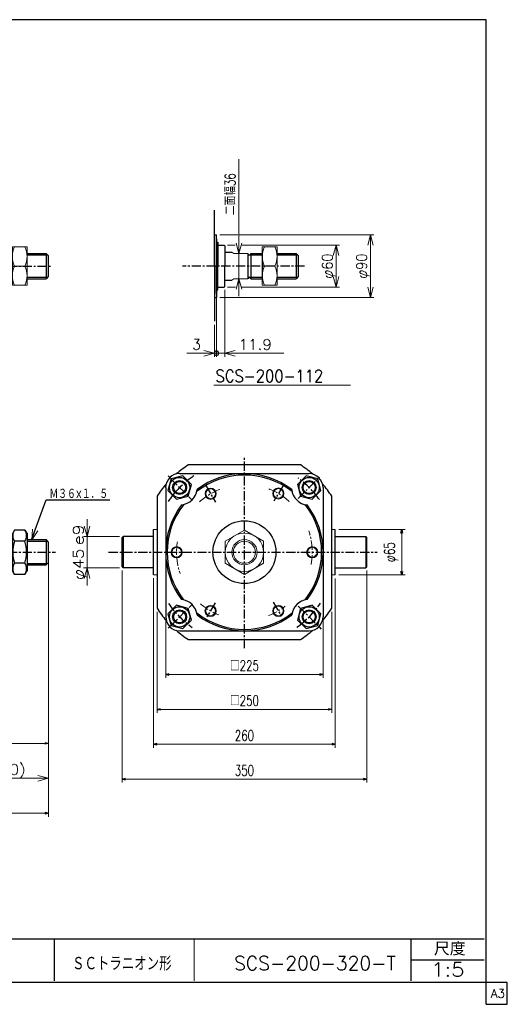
# Model space of a CAD drawing. Header units: millimetres. Extents: x -985 to 985, y -705 to 705.
# Tile 2 of 2: x 288 to 985, y -705 to 705. Entities that reach past the tile are written whole.
import ezdxf
from ezdxf.enums import TextEntityAlignment as Align

# ---------------------------------------------------------------- set-up
doc = ezdxf.new("R2010")
doc.units = ezdxf.units.MM
doc.header["$LTSCALE"] = 0.416667
doc.linetypes.add('CENTER', pattern=[50.8, 31.75, -6.35, 6.35, -6.35])
doc.layers.add('ZUWAKU', color=7, linetype='Continuous')
doc.styles.add('dcStyle0', font='txt.shx', dxfattribs={"width": 0.714286, "bigfont": 'bigfont'})
doc.dimstyles.new('DaDimRotatedStyle', dxfattribs={"dimtxt": 15, "dimasz": 5.000003, "dimexe": 5, "dimexo": 1.666667, "dimgap": 5, "dimtad": 3, "dimdsep": 46, "dimtxsty": 'dcStyle0', "dimblk1": 'OPEN30', "dimblk2": 'OPEN30', "dimsah": 1, "dimcen": 0.09, "dimclrd": 4, "dimclre": 4, "dimclrt": 4, "dimadec": 0, "dimazin": 2, "dimtfac": 1, "dimtdec": 4, "dimtmove": 0, "dimatfit": 0, "dimfxl": 1, "dimarcsym": 0})

# ---------------------------------------------------------------- blocks, each defined once
blk = doc.blocks.new('DC_GROUP_Φ200_3')
at = {"color": 4, "linetype": 'Continuous', "lineweight": 18}
for p, q in [((304.7, -39.9), (305.9, -24.5)), ((304.7, -39.9), (309.7, -25.8)), ((313.5, -27.2), (304.7, -39.9))]:
    blk.add_line(p, q, dxfattribs=at)
blk = doc.blocks.new('DC_GROUP_Φ200_11')
at = {"color": 4, "linetype": 'Continuous', "lineweight": 25}
for p, q in [((280.1, -25.8), (277.1, -31.1)), ((295, -25.8), (280.1, -25.8)), ((295, -25.8), (298.1, -31.1)), ((277.1, -31.1), (277.1, -84.1)), ((295, -41.7), (280.1, -41.7)), ((298.1, -31.1), (298.1, -84.1)), ((280.1, -89.3), (277.1, -84.1)), ((295, -73.5), (280.1, -73.5)), ((295, -89.3), (298.1, -84.1)), ((295, -89.3), (280.1, -89.3))]:
    blk.add_line(p, q, dxfattribs=at)
for centre, radius, start, end in [((291.7, -33.8), 14.1, 145.6111, 214.3889), ((283.4, -33.8), 14.1, 325.6111, 34.3889), ((330.2, -57.6), 52.5, 162.4111, 197.5889), ((244.9, -57.6), 52.5, 342.4111, 17.5889), ((291.7, -81.4), 14.1, 145.6111, 214.3889), ((283.4, -81.4), 14.1, 325.6111, 34.3889)]:
    blk.add_arc(centre, radius, start, end, dxfattribs=at)
blk = doc.blocks.new('DC_GROUP_Φ200_22')
at = {"color": 4, "linetype": 'Continuous', "lineweight": 25}
for p, q in [((504.1, 47.3), (499.6, 30.6)), ((520.8, 51.8), (504.1, 47.3)), ((533.1, 39.5), (520.8, 51.8)), ((499.6, 30.6), (511.8, 18.3)), ((528.6, 22.8), (533.1, 39.5)), ((511.8, 18.3), (528.6, 22.8))]:
    blk.add_line(p, q, dxfattribs=at)
for radius in [14.5, 10, 8.65]:
    blk.add_circle((516.3, 35), radius, dxfattribs=at)
blk = doc.blocks.new('DC_GROUP_Φ200_23')
at = {"color": 4, "linetype": 'Continuous', "lineweight": 25}
for p, q in [((697.1, 51.8), (684.9, 39.5)), ((713.8, 47.3), (697.1, 51.8)), ((718.3, 30.6), (713.8, 47.3)), ((684.9, 39.5), (689.3, 22.8)), ((706.1, 18.3), (718.3, 30.6)), ((689.3, 22.8), (706.1, 18.3))]:
    blk.add_line(p, q, dxfattribs=at)
for radius in [14.5, 10, 8.65]:
    blk.add_circle((701.6, 35), radius, dxfattribs=at)
blk = doc.blocks.new('DC_GROUP_Φ200_24')
at = {"color": 4, "linetype": 'Continuous', "lineweight": 25}
for p, q in [((689.3, -138), (684.9, -154.7)), ((706.1, -133.5), (689.3, -138)), ((718.3, -145.7), (706.1, -133.5)), ((684.9, -154.7), (697.1, -166.9)), ((713.8, -162.5), (718.3, -145.7)), ((697.1, -166.9), (713.8, -162.5))]:
    blk.add_line(p, q, dxfattribs=at)
for radius in [14.5, 10, 8.65]:
    blk.add_circle((701.6, -150.2), radius, dxfattribs=at)
blk = doc.blocks.new('DC_GROUP_Φ200_25')
at = {"color": 4, "linetype": 'Continuous', "lineweight": 25}
for p, q in [((511.8, -133.5), (499.6, -145.7)), ((528.6, -138), (511.8, -133.5)), ((533.1, -154.7), (528.6, -138)), ((499.6, -145.7), (504.1, -162.5)), ((520.8, -166.9), (533.1, -154.7)), ((504.1, -162.5), (520.8, -166.9))]:
    blk.add_line(p, q, dxfattribs=at)
for radius in [14.5, 10, 8.65]:
    blk.add_circle((516.3, -150.2), radius, dxfattribs=at)
blk = doc.blocks.new('DC_GROUP_Φ200_26')
at = {"color": 4, "linetype": 'Continuous', "lineweight": 13}
for p, q in [((609, -25.8), (581.5, -41.7)), ((636.5, -41.7), (609, -25.8)), ((581.5, -41.7), (581.5, -73.5)), ((636.5, -73.5), (636.5, -41.7)), ((581.5, -73.5), (609, -89.3)), ((609, -89.3), (636.5, -73.5))]:
    blk.add_line(p, q, dxfattribs=at)
for radius in [27.5, 18, 15.8]:
    blk.add_circle((609, -57.6), radius, dxfattribs=at)
blk = doc.blocks.new('DC_GROUP_Φ200_30')
at = {"color": 4, "linetype": 'Continuous', "lineweight": 13}
for p, q in [((655.6, 379.6), (634.6, 379.6)), ((634.6, 379.6), (634.6, 324.6)), ((655.6, 324.6), (655.6, 379.6)), ((637.6, 352.1), (652.6, 352.1)), ((634.6, 324.6), (655.6, 324.6))]:
    blk.add_line(p, q, dxfattribs=at)
for centre, start, end in [((667.2, 365.9), 155.068, 204.932), ((623, 365.9), 335.068, 24.932), ((667.2, 338.4), 155.068, 204.932), ((623, 338.4), 335.068, 24.932)]:
    blk.add_arc(centre, 32.6, start, end, dxfattribs=at)
blk = doc.blocks.new('DC_GROUP_Φ200_37')
at = {"color": 4, "linetype": 'Continuous', "lineweight": 13}
for radius in [8, 6.92]:
    blk.add_circle((560.7, 26.1), radius, dxfattribs=at)
blk = doc.blocks.new('DC_GROUP_Φ200_38')
at = {"color": 4, "linetype": 'Continuous', "lineweight": 13}
for radius in [8, 6.92]:
    blk.add_circle((512, -57.6), radius, dxfattribs=at)
blk = doc.blocks.new('DC_GROUP_Φ200_39')
at = {"color": 4, "linetype": 'Continuous', "lineweight": 13}
for radius in [8, 6.92]:
    blk.add_circle((560.5, -141.6), radius, dxfattribs=at)
blk = doc.blocks.new('DC_GROUP_Φ200_40')
at = {"color": 4, "linetype": 'Continuous', "lineweight": 13}
for radius in [8, 6.92]:
    blk.add_circle((657.5, -141.6), radius, dxfattribs=at)
blk = doc.blocks.new('DC_GROUP_Φ200_41')
at = {"color": 4, "linetype": 'Continuous', "lineweight": 13}
for radius in [8, 6.92]:
    blk.add_circle((706, -57.6), radius, dxfattribs=at)
blk = doc.blocks.new('DC_GROUP_Φ200_42')
at = {"color": 4, "linetype": 'Continuous', "lineweight": 13}
for radius in [8, 6.92]:
    blk.add_circle((657.5, 26.5), radius, dxfattribs=at)
blk = doc.blocks.new('DC_GROUP_Φ200_44')
at = {"color": 4, "linetype": 'Continuous', "lineweight": 18}
for p, q in [((551, 231.3), (566, 227.3)), ((566, 227.3), (551, 223.2)), ((566, 227.3), (551, 227.3))]:
    blk.add_line(p, q, dxfattribs=at)
blk = doc.blocks.new('DC_GROUP_Φ200_45')
at = {"color": 4, "linetype": 'Continuous', "lineweight": 18}
for p, q in [((580.9, 227.3), (595.9, 231.3)), ((595.9, 223.2), (580.9, 227.3)), ((580.9, 227.3), (595.9, 227.3))]:
    blk.add_line(p, q, dxfattribs=at)
blk = doc.blocks.new('DC_GROUP_Φ200_47')
at = {"color": 4, "linetype": 'Continuous', "lineweight": 25}
for start, end in [(0, 180), (180, 0)]:
    blk.add_arc((569, 227.3), 3.12, start, end, dxfattribs=at)
blk = doc.blocks.new('DC_GROUP_Φ200_46')
at = {"color": 4, "linetype": 'Continuous', "lineweight": 18}
blk.add_line((575.3, 227.3), (581.5, 227.3), dxfattribs=at)
at = {"linetype": 'Continuous'}
blk.add_blockref('DC_GROUP_Φ200_47', (0, 0), dxfattribs=at)
blk = doc.blocks.new('DC_GROUP_Φ200_43')
at = {"color": 4, "linetype": 'Continuous', "lineweight": 13}
for p, q in [((580.9, 318.1), (580.9, 222.3)), ((569, 308.1), (569, 222.3)), ((566, 268.2), (566, 222.3)), ((526.5, 227.3), (566, 227.3)), ((566, 227.3), (569, 227.3)), ((569, 227.3), (580.9, 227.3)), ((665.4, 227.3), (580.9, 227.3))]:
    blk.add_line(p, q, dxfattribs=at)
at = {"linetype": 'Continuous'}
for name in ['DC_GROUP_Φ200_44', 'DC_GROUP_Φ200_46', 'DC_GROUP_Φ200_45']:
    blk.add_blockref(name, (0, 0), dxfattribs=at)
at = {"color": 4, "style": 'dcStyle0', "width": 0.8}
for s, p, p2 in [('3', (534.5, 232.3), (546.5, 232.3)), ('11.9', (600.4, 232.3), (648.4, 232.3))]:
    blk.add_text(s, height=15, dxfattribs=at).set_placement(p, p2, align=Align.FIT)
blk = doc.blocks.new('DC_GROUP_Φ200_48')
at = {"color": 4, "linetype": 'Continuous', "lineweight": 13}
for p, q in [((298.1, 379.6), (277.1, 379.6)), ((277.1, 379.6), (277.1, 324.6)), ((298.1, 324.6), (298.1, 379.6)), ((280.1, 352.1), (295, 352.1)), ((277.1, 324.6), (298.1, 324.6))]:
    blk.add_line(p, q, dxfattribs=at)
for centre, start, end in [((309.7, 365.9), 155.068, 204.932), ((265.5, 365.9), 335.068, 24.932), ((309.7, 338.4), 155.068, 204.932), ((265.5, 338.4), 335.068, 24.932)]:
    blk.add_arc(centre, 32.6, start, end, dxfattribs=at)
blk = doc.blocks.new('DC_GROUP_Φ200_50')
at = {"color": 4, "linetype": 'Continuous', "lineweight": 18}
for p, q in [((601.1, 370.1), (597, 385.1)), ((605.1, 385.1), (601.1, 370.1)), ((601.1, 370.1), (601.1, 385.1))]:
    blk.add_line(p, q, dxfattribs=at)
blk = doc.blocks.new('DC_GROUP_Φ200_51')
at = {"color": 4, "linetype": 'Continuous', "lineweight": 18}
for p, q in [((597, 319.1), (601.1, 334.1)), ((601.1, 334.1), (605.1, 319.1)), ((601.1, 334.1), (601.1, 319.1))]:
    blk.add_line(p, q, dxfattribs=at)
blk = doc.blocks.new('DC_GROUP_Φ200_49')
at = {"color": 4, "linetype": 'Continuous', "lineweight": 13}
for p, q in [((601.1, 505.1), (601.1, 370.1)), ((601.1, 334.1), (601.1, 370.1)), ((601.1, 309.1), (601.1, 334.1))]:
    blk.add_line(p, q, dxfattribs=at)
at = {"linetype": 'Continuous'}
for name in ['DC_GROUP_Φ200_50', 'DC_GROUP_Φ200_51']:
    blk.add_blockref(name, (0, 0), dxfattribs=at)
at = {"color": 4, "style": 'dcStyle0', "width": 0.714286}
blk.add_text('二面幅36', height=15, rotation=90, dxfattribs=at).set_placement((596.1, 425.1), (596.1, 485.1), align=Align.FIT)
blk = doc.blocks.new('DC_GROUP_Φ200_53')
at = {"color": 4, "linetype": 'Continuous', "lineweight": 18}
for p, q in [((789.3, 307.1), (785.3, 322.1)), ((793.3, 322.1), (789.3, 307.1)), ((789.3, 307.1), (789.3, 322.1))]:
    blk.add_line(p, q, dxfattribs=at)
blk = doc.blocks.new('DC_GROUP_Φ200_54')
at = {"color": 4, "linetype": 'Continuous', "lineweight": 18}
for p, q in [((785.3, 382.1), (789.3, 397.1)), ((789.3, 397.1), (793.3, 382.1)), ((789.3, 397.1), (789.3, 382.1))]:
    blk.add_line(p, q, dxfattribs=at)
blk = doc.blocks.new('DC_GROUP_Φ200_52')
at = {"color": 4, "linetype": 'Continuous', "lineweight": 13}
for p, q in [((574, 397.1), (599.4, 397.1)), ((602, 397.1), (794.3, 397.1)), ((789.3, 307.1), (789.3, 397.1)), ((574, 307.1), (794.3, 307.1))]:
    blk.add_line(p, q, dxfattribs=at)
at = {"linetype": 'Continuous'}
for name in ['DC_GROUP_Φ200_54', 'DC_GROUP_Φ200_53']:
    blk.add_blockref(name, (0, 0), dxfattribs=at)
at = {"color": 4, "style": 'dcStyle0', "width": 0.75}
blk.add_text('φ90', height=15, rotation=90, dxfattribs=at).set_placement((784.3, 334.1), (784.3, 370.1), align=Align.FIT)
blk = doc.blocks.new('DC_GROUP_Φ200_56')
at = {"color": 4, "linetype": 'Continuous', "lineweight": 18}
for p, q in [((740.1, 322.1), (736, 337.1)), ((744.1, 337.1), (740.1, 322.1)), ((740.1, 322.1), (740.1, 337.1))]:
    blk.add_line(p, q, dxfattribs=at)
blk = doc.blocks.new('DC_GROUP_Φ200_57')
at = {"color": 4, "linetype": 'Continuous', "lineweight": 18}
for p, q in [((736, 367.1), (740.1, 382.1)), ((740.1, 382.1), (744.1, 367.1)), ((740.1, 382.1), (740.1, 367.1))]:
    blk.add_line(p, q, dxfattribs=at)
blk = doc.blocks.new('DC_GROUP_Φ200_55')
at = {"color": 4, "linetype": 'Continuous', "lineweight": 13}
for p, q in [((584.9, 382.1), (595.9, 382.1)), ((605.9, 382.1), (745.1, 382.1)), ((740.1, 322.1), (740.1, 382.1)), ((584.9, 322.1), (596.1, 322.1)), ((605.5, 322.1), (745.1, 322.1))]:
    blk.add_line(p, q, dxfattribs=at)
at = {"linetype": 'Continuous'}
for name in ['DC_GROUP_Φ200_57', 'DC_GROUP_Φ200_56']:
    blk.add_blockref(name, (0, 0), dxfattribs=at)
at = {"color": 4, "style": 'dcStyle0', "width": 0.75}
blk.add_text('φ60', height=15, rotation=90, dxfattribs=at).set_placement((735.1, 334.1), (735.1, 370.1), align=Align.FIT)
blk = doc.blocks.new('DC_GROUP_Φ200_66')
at = {"color": 4, "linetype": 'Continuous', "lineweight": 18}
for p, q in [((-351.5, -381.3), (-336.5, -377.3)), ((-336.5, -385.4), (-351.5, -381.3)), ((-351.5, -381.3), (-336.5, -381.3))]:
    blk.add_line(p, q, dxfattribs=at)
blk = doc.blocks.new('DC_GROUP_Φ200_67')
at = {"color": 4, "linetype": 'Continuous', "lineweight": 18}
for p, q in [((193.5, -377.3), (208.5, -381.3)), ((208.5, -381.3), (193.5, -385.4)), ((208.5, -381.3), (193.5, -381.3))]:
    blk.add_line(p, q, dxfattribs=at)
blk = doc.blocks.new('DC_GROUP_Φ200_68')
at = {"color": 4, "linetype": 'Continuous', "lineweight": 18}
for p, q in [((208.5, -381.3), (223.5, -377.3)), ((223.5, -385.4), (208.5, -381.3)), ((208.5, -381.3), (223.5, -381.3))]:
    blk.add_line(p, q, dxfattribs=at)
blk = doc.blocks.new('DC_GROUP_Φ200_69')
at = {"color": 4, "linetype": 'Continuous', "lineweight": 18}
for p, q in [((313.5, -377.3), (328.5, -381.3)), ((328.5, -381.3), (313.5, -385.4)), ((328.5, -381.3), (313.5, -381.3))]:
    blk.add_line(p, q, dxfattribs=at)
blk = doc.blocks.new('DC_GROUP_Φ200_65')
at = {"color": 4, "linetype": 'Continuous', "lineweight": 13}
for p, q in [((328.5, -77.6), (328.5, -386.3)), ((-351.5, -173.1), (-351.5, -386.3)), ((208.5, -173.1), (208.5, -306.7)), ((208.5, -343.6), (208.5, -386.3)), ((-351.5, -381.3), (208.5, -381.3)), ((208.5, -381.3), (328.5, -381.3))]:
    blk.add_line(p, q, dxfattribs=at)
at = {"linetype": 'Continuous'}
for name in ['DC_GROUP_Φ200_66', 'DC_GROUP_Φ200_67', 'DC_GROUP_Φ200_68', 'DC_GROUP_Φ200_69']:
    blk.add_blockref(name, (0, 0), dxfattribs=at)
at = {"color": 4, "style": 'dcStyle0'}
blk.add_text('B', height=15, dxfattribs=at).set_placement((-79, -376.3), (-64, -376.3), align=Align.FIT)
at = {"color": 4, "style": 'dcStyle0', "width": 0.8}
blk.add_text('(120)', height=15, dxfattribs=at).set_placement((236, -376.3), (296, -376.3), align=Align.FIT)
blk = doc.blocks.new('DC_GROUP_Φ200_75')
at = {"color": 4, "linetype": 'Continuous', "lineweight": 18}
for p, q in [((384, -35.1), (379.9, -20.1)), ((388, -20.1), (384, -35.1)), ((384, -35.1), (384, -20.1))]:
    blk.add_line(p, q, dxfattribs=at)
blk = doc.blocks.new('DC_GROUP_Φ200_76')
at = {"color": 4, "linetype": 'Continuous', "lineweight": 18}
for p, q in [((379.9, -95.1), (384, -80.1)), ((384, -80.1), (388, -95.1)), ((384, -80.1), (384, -95.1))]:
    blk.add_line(p, q, dxfattribs=at)
blk = doc.blocks.new('DC_GROUP_Φ200_74')
at = {"color": 4, "linetype": 'Continuous', "lineweight": 13}
for p, q in [((384, -10.1), (384, -35.1)), ((430.5, -35.1), (379, -35.1)), ((384, -80.1), (384, -35.1)), ((430.5, -80.1), (379, -80.1)), ((384, -105.1), (384, -80.1))]:
    blk.add_line(p, q, dxfattribs=at)
at = {"linetype": 'Continuous'}
for name in ['DC_GROUP_Φ200_75', 'DC_GROUP_Φ200_76']:
    blk.add_blockref(name, (0, 0), dxfattribs=at)
at = {"color": 4, "style": 'dcStyle0'}
blk.add_text('e9', height=15, rotation=90, dxfattribs=at).set_placement((379, -47.6), (379, -17.6), align=Align.FIT)
at = {"color": 4, "style": 'dcStyle0', "width": 0.9375}
blk.add_text('φ45', height=15, rotation=90, dxfattribs=at).set_placement((379, -97.6), (379, -52.6), align=Align.FIT)
blk = doc.blocks.new('_OPEN30')
at = {"color": 0, "linetype": 'ByBlock', "lineweight": -2}
for p, q in [((-1, 0.267949), (0, 0)), ((0, 0), (-1, -0.267949)), ((0, 0), (-1, 0))]:
    blk.add_line(p, q, dxfattribs=at)
blk = doc.blocks.new('*D79')
at = {"color": 4, "linetype": 'Continuous', "lineweight": 13}
for p, q in [((328.5, -77.6), (328.5, -336.3)), ((-71.5, -254.7), (-71.5, -336.3)), ((-71.5, -331.3), (328.5, -331.3))]:
    blk.add_line(p, q, dxfattribs=at)
at = {"color": 4, "xscale": 5.000004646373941, "yscale": 4.999982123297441}
for p, rotation in [((-71.5, -331.3), 180), ((328.5, -331.3), 360)]:
    blk.add_blockref('_OPEN30', p, dxfattribs=dict(at, rotation=rotation))
at = {"color": 4, "insert": (128.5, -326.3), "char_height": 15, "width": 32.812, "attachment_point": 8, "style": 'dcStyle0'}
blk.add_mtext('\\T1.00;D', dxfattribs=at)
blk = doc.blocks.new('*D80')
at = {"color": 4, "linetype": 'Continuous', "lineweight": 13}
for p, q in [((-351.5, -62.6), (-351.5, -436.3)), ((328.5, -62.6), (328.5, -436.3)), ((-351.5, -431.3), (328.5, -431.3))]:
    blk.add_line(p, q, dxfattribs=at)
at = {"color": 4, "xscale": 5.000004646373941, "yscale": 4.999982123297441}
for p, rotation in [((-351.5, -431.3), 180), ((328.5, -431.3), 360)]:
    blk.add_blockref('_OPEN30', p, dxfattribs=dict(at, rotation=rotation))
at = {"color": 4, "insert": (-11.5, -426.3), "char_height": 15, "width": 32.812, "attachment_point": 8, "style": 'dcStyle0'}
blk.add_mtext('\\T1.00;C', dxfattribs=at)
blk = doc.blocks.new('*D81')
at = {"color": 4, "linetype": 'Continuous', "lineweight": 13}
for p, q in [((744, -25.1), (839, -25.1)), ((834, -90.1), (834, -25.1)), ((744, -90.1), (839, -90.1))]:
    blk.add_line(p, q, dxfattribs=at)
at = {"color": 4, "xscale": 5.000004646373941, "yscale": 4.999982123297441}
for p, rotation in [((834, -25.1), 90), ((834, -90.1), 270)]:
    blk.add_blockref('_OPEN30', p, dxfattribs=dict(at, rotation=rotation))
at = {"color": 4, "insert": (829, -57.6), "char_height": 15, "width": 60.938, "attachment_point": 8, "rotation": 90, "style": 'dcStyle0'}
blk.add_mtext('\\T1.00;φ65', dxfattribs=at)
blk = doc.blocks.new('*D82')
at = {"color": 4, "linetype": 'Continuous', "lineweight": 13}
for p, q in [((496.5, -155.1), (496.5, -237.6)), ((721.5, -155.1), (721.5, -237.6)), ((496.5, -232.6), (721.5, -232.6))]:
    blk.add_line(p, q, dxfattribs=at)
at = {"color": 4, "xscale": 5.000004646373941, "yscale": 4.999982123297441}
for p, rotation in [((496.5, -232.6), 180), ((721.5, -232.6), 360)]:
    blk.add_blockref('_OPEN30', p, dxfattribs=dict(at, rotation=rotation))
at = {"color": 4, "insert": (609, -227.6), "char_height": 15, "width": 75, "attachment_point": 8, "style": 'dcStyle0'}
blk.add_mtext('\\T1.00;□225', dxfattribs=at)
blk = doc.blocks.new('*D83')
at = {"color": 4, "linetype": 'Continuous', "lineweight": 13}
for p, q in [((484, -142.8), (484, -287.6)), ((734, -142.8), (734, -287.6)), ((484, -282.6), (734, -282.6))]:
    blk.add_line(p, q, dxfattribs=at)
at = {"color": 4, "xscale": 5.000004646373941, "yscale": 4.999982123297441}
for p, rotation in [((484, -282.6), 180), ((734, -282.6), 360)]:
    blk.add_blockref('_OPEN30', p, dxfattribs=dict(at, rotation=rotation))
at = {"color": 4, "insert": (609, -277.6), "char_height": 15, "width": 75, "attachment_point": 8, "style": 'dcStyle0'}
blk.add_mtext('\\T1.00;□250', dxfattribs=at)
blk = doc.blocks.new('*D84')
at = {"color": 4, "linetype": 'Continuous', "lineweight": 13}
for p, q in [((479, -94.9), (479, -337.6)), ((739, -95.1), (739, -337.6)), ((479, -332.6), (739, -332.6))]:
    blk.add_line(p, q, dxfattribs=at)
at = {"color": 4, "xscale": 5.000004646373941, "yscale": 4.999982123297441}
for p, rotation in [((479, -332.6), 180), ((739, -332.6), 360)]:
    blk.add_blockref('_OPEN30', p, dxfattribs=dict(at, rotation=rotation))
at = {"color": 4, "insert": (609, -327.6), "char_height": 15, "width": 60.938, "attachment_point": 8, "style": 'dcStyle0'}
blk.add_mtext('\\T1.00;260', dxfattribs=at)
blk = doc.blocks.new('*D85')
at = {"color": 4, "linetype": 'Continuous', "lineweight": 13}
for p, q in [((434, -83.6), (434, -387.6)), ((784, -83.6), (784, -387.6)), ((434, -382.6), (784, -382.6))]:
    blk.add_line(p, q, dxfattribs=at)
at = {"color": 4, "xscale": 5.000004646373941, "yscale": 4.999982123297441}
for p, rotation in [((434, -382.6), 180), ((784, -382.6), 360)]:
    blk.add_blockref('_OPEN30', p, dxfattribs=dict(at, rotation=rotation))
at = {"color": 4, "insert": (609, -377.6), "char_height": 15, "width": 60.938, "attachment_point": 8, "style": 'dcStyle0'}
blk.add_mtext('\\T1.00;350', dxfattribs=at)

msp = doc.modelspace()

# ---------------------------------------------------------------- linework, layer by layer
at = {"color": 4, "linetype": 'Continuous', "lineweight": 25}
for p, q in [((566.034, 352.134), (566.034, 432.265)), ((566.034, 397.134), (569.034, 397.134)), ((569.034, 352.134), (569.034, 397.134)), ((569.034, 391.134), (569.034, 352.134)), ((569.034, 386.334), (571.134, 386.334)), ((571.134, 386.334), (571.134, 352.134)), ((571.134, 382.134), (579.884, 382.134)), ((579.934, 382.134), (580.934, 381.134)), ((580.934, 381.134), (580.934, 352.134)), ((298.062, 370.134), (325.482, 370.134)), ((298.062, 368.134), (327.482, 368.134)), ((328.482, 367.134), (325.482, 370.134)), ((325.482, 370.134), (325.482, 334.134)), ((328.482, 367.134), (328.482, 337.134)), ((569.034, 380.634), (571.134, 380.634)), ((580.884, 372.134), (590.994, 372.134)), ((614.034, 370.134), (614.034, 334.134)), ((618.034, 370.134), (634.613, 370.134)), ((618.034, 370.134), (618.034, 334.134)), ((618.034, 368.134), (634.613, 368.134)), ((655.613, 370.134), (683.034, 370.134)), ((655.613, 368.134), (685.034, 368.134)), ((686.034, 367.134), (683.034, 370.134)), ((683.034, 370.134), (683.034, 334.134)), ((686.034, 367.134), (686.034, 337.134)), ((566.034, 352.134), (566.034, 273.191)), ((569.034, 352.134), (569.034, 307.134)), ((569.034, 313.134), (569.034, 352.134)), ((571.134, 317.934), (571.134, 352.134)), ((580.934, 323.134), (580.934, 352.134)), ((298.062, 336.134), (327.482, 336.134)), ((298.062, 334.134), (325.482, 334.134)), ((328.482, 337.134), (325.482, 334.134)), ((580.884, 332.134), (590.994, 332.134)), ((618.034, 336.134), (634.613, 336.134)), ((618.034, 334.134), (634.613, 334.134)), ((655.613, 336.134), (685.034, 336.134)), ((655.613, 334.134), (683.034, 334.134)), ((686.034, 337.134), (683.034, 334.134)), ((569.034, 323.634), (571.134, 323.634)), ((569.034, 317.934), (571.134, 317.934)), ((571.134, 322.134), (579.884, 322.134)), ((579.934, 322.134), (580.934, 323.134)), ((566.034, 307.134), (569.034, 307.134)), ((689.132, 67.415), (528.792, 67.415)), ((516.331, 54.915), (701.462, 54.915)), ((496.462, 35.046), (496.462, -150.085)), ((721.462, 34.915), (721.462, -150.085)), ((304.653, -39.927), (325.261, 17.505)), ((325.261, 17.505), (416.378, 17.505)), ((483.962, 22.585), (483.962, -137.755)), ((733.962, -137.755), (733.962, 22.585)), ((478.962, -89.885), (478.962, -25.285)), ((738.962, -90.085), (738.962, -25.085)), ((298.062, -39.585), (325.482, -39.585)), ((298.062, -41.585), (327.482, -41.585)), ((328.482, -42.585), (325.482, -39.585)), ((325.482, -39.585), (325.482, -75.585)), ((433.962, -36.585), (435.462, -35.085)), ((433.962, -78.585), (433.962, -36.585)), ((435.462, -35.085), (435.462, -80.085)), ((478.962, -35.085), (435.462, -35.085)), ((738.962, -35.085), (782.462, -35.085)), ((783.962, -36.585), (782.462, -35.085)), ((782.462, -35.085), (782.462, -80.085)), ((783.962, -78.585), (783.962, -36.585)), ((328.482, -42.585), (328.482, -72.585)), ((298.062, -73.585), (327.482, -73.585)), ((298.062, -75.585), (325.482, -75.585)), ((328.482, -72.585), (325.482, -75.585)), ((433.962, -78.585), (435.462, -80.085)), ((478.962, -80.085), (435.462, -80.085)), ((738.962, -80.085), (782.462, -80.085)), ((783.962, -78.585), (782.462, -80.085)), ((516.462, -170.085), (701.462, -170.085)), ((528.792, -182.585), (689.132, -182.585))]:
    msp.add_line(p, q, dxfattribs=at)
at = {"color": 4, "linetype": 'Continuous', "lineweight": 13}
for p, q in [((590.994, 372.134), (594.034, 370.134)), ((590.994, 372.134), (594.034, 370.134)), ((594.034, 370.134), (614.038, 370.134)), ((594.034, 370.134), (614.038, 370.134)), ((634.613, 370.134), (634.613, 334.134)), ((590.994, 332.134), (594.034, 334.134)), ((590.994, 332.134), (594.034, 334.134)), ((594.034, 334.134), (614.034, 334.134)), ((594.034, 334.134), (614.034, 334.134)), ((760.605, 181.463), (565.198, 181.463)), ((478.962, -25.285), (483.962, -25.285)), ((738.962, -25.085), (733.962, -25.085)), ((478.962, -89.885), (483.962, -89.885)), ((738.962, -90.085), (733.962, -90.085))]:
    msp.add_line(p, q, dxfattribs=at)
at = {"color": 4, "linetype": 'CENTER', "lineweight": 25}
for p, q in [((-364.367, 352.134), (334.081, 352.134)), ((694.928, 352.134), (520.2, 352.134)), ((608.962, -195.027), (608.962, 77.558)), ((499.682, 51.695), (533.935, 17.442)), ((685.881, 19.334), (716.367, 49.819)), ((553.712, 38.111), (567.631, 14.002)), ((664.212, 38.111), (651.063, 15.335)), ((-364.367, -57.585), (338.518, -57.585)), ((414.715, -57.585), (798.815, -57.585)), ((500.07, -166.478), (533.102, -133.446)), ((567.012, -130.245), (555.446, -150.277)), ((650.305, -129.192), (661.76, -149.034)), ((686.036, -134.659), (719.002, -167.625))]:
    msp.add_line(p, q, dxfattribs=at)
at = {"color": 4, "linetype": 'Continuous', "lineweight": 25}
msp.add_circle((608.962, -57.585), 45, dxfattribs=at)
for centre, radius, start, end in [((616.034, 370.134), 2, 176.195233, 0), ((608.962, -57.585), 148.5, 122.674531, 131.021708), ((608.962, -57.585), 148.5, 48.84017, 57.325469), ((516.331, 35.046), 20, 90, 180), ((608.962, -57.585), 110.5, 51.948087, 128.181732), ((608.962, -57.585), 112.5, 53.043616, 127.057453), ((701.462, 34.915), 20, 0, 90), ((608.962, -57.585), 148.5, 138.978292, 147.325469), ((516.331, 35.046), 25, 276.551551, 353.448449), ((701.462, 34.915), 25, 185.974146, 264.025854), ((608.962, -57.585), 148.5, 32.674531, 41.15983), ((608.962, -57.585), 112.5, 142.942547, 216.956384), ((608.962, -57.585), 110.5, 141.818268, 218.051913), ((608.962, -57.585), 110.5, 321.818268, 38.051913), ((608.962, -57.585), 112.5, 322.942547, 36.956384), ((516.462, -150.085), 25, 5.974146, 84.025854), ((701.593, -150.216), 25, 96.551551, 173.448449), ((608.962, -57.585), 148.5, 212.674531, 221.15983), ((608.962, -57.585), 148.5, 318.84017, 327.325469), ((516.462, -150.085), 20, 180, 270), ((608.962, -57.585), 110.5, 231.948087, 308.181732), ((608.962, -57.585), 112.5, 233.043616, 307.057453), ((701.462, -150.085), 20, 270, 0), ((608.962, -57.585), 148.5, 228.84017, 237.325469), ((608.962, -57.585), 148.5, 302.674531, 311.15983)]:
    msp.add_arc(centre, radius, start, end, dxfattribs=at)
at = {"color": 4, "linetype": 'CENTER', "lineweight": 25}
for start, end in [(123.455708, 146.372638), (35.085664, 54.174901), (214.072543, 235.205011), (304.858897, 326.057435)]:
    msp.add_arc((608.962, -57.585), 131, start, end, dxfattribs=at)
at = {"color": 4, "linetype": 'CENTER', "lineweight": 13}
for radius, start, end in [(96.581, 111.312075, 133.153677), (97.062, 48.645701, 69.195305), (97, 349.564112, 18.450991), (97, 171.208088, 198.29128), (97, 229.715453, 247.746927), (97, 290.668976, 307.108957)]:
    msp.add_arc((608.962, -57.585), radius, start, end, dxfattribs=at)
at = {"color": 4, "linetype": 'Continuous', "lineweight": 25}
msp.add_ellipse((616.034, 332.967), major_axis=(0, 3.25), ratio=0.61538462, start_param=5.05704048, end_param=7.4868078, dxfattribs=at)
at = {"layer": 'ZUWAKU', "color": 5, "linetype": 'Continuous', "lineweight": 25}
for p, q in [((955, 705), (-985, 705)), ((955, -705), (955, 705)), ((985, -673.75), (-985, -673.75)), ((985, -705), (985, -673.75)), ((955, -705), (985, -705))]:
    msp.add_line(p, q, dxfattribs=at)
at = {"layer": 'ZUWAKU', "color": 4, "linetype": 'Continuous', "lineweight": 25}
for p, q in [((-2.942, -611.193), (952.058, -611.193)), ((337.058, -611.193), (337.058, -671.193)), ((847.734, -671.193), (847.734, -611.193)), ((847.734, -641.193), (952.058, -641.193))]:
    msp.add_line(p, q, dxfattribs=at)
at = {"layer": 'ZUWAKU', "color": 4, "linetype": 'Continuous', "lineweight": 13}
msp.add_line((537.058, -611.193), (537.058, -671.193), dxfattribs=at)

# ---------------------------------------------------------------- block references
at = {"linetype": 'Continuous'}
for name in ['DC_GROUP_Φ200_49', 'DC_GROUP_Φ200_52', 'DC_GROUP_Φ200_55', 'DC_GROUP_Φ200_48', 'DC_GROUP_Φ200_30', 'DC_GROUP_Φ200_43', 'DC_GROUP_Φ200_22', 'DC_GROUP_Φ200_23', 'DC_GROUP_Φ200_37', 'DC_GROUP_Φ200_42', 'DC_GROUP_Φ200_74', 'DC_GROUP_Φ200_11', 'DC_GROUP_Φ200_3', 'DC_GROUP_Φ200_26', 'DC_GROUP_Φ200_38', 'DC_GROUP_Φ200_41', 'DC_GROUP_Φ200_65', 'DC_GROUP_Φ200_25', 'DC_GROUP_Φ200_39', 'DC_GROUP_Φ200_40', 'DC_GROUP_Φ200_24']:
    msp.add_blockref(name, (0, 0), dxfattribs=at)

# ---------------------------------------------------------------- texts
at = {"color": 4, "style": 'dcStyle0'}
for s, height, width, p, p2 in [('SCS-200-112', 17.5, 0.8, (567.758, 186.149), (721.758, 186.149)), ('Ｍ３６×１．５', 15, 0.666667, (330.061, 18.705), (414.061, 18.705)), ('ＳＣトラニオン形', 20, 0.741667, (362.409, -656.709), (504.809, -656.709)), ('SCS-200-320-T', 20, 0.89, (594.232, -656.243), (825.632, -656.243)), ('1:5', 20, 0.8, (876.052, -664.961), (924.052, -664.961))]:
    msp.add_text(s, height=height, dxfattribs=dict(at, width=width)).set_placement(p, p2, align=Align.FIT)
at = {"layer": 'ZUWAKU', "color": 4, "style": 'dcStyle0', "width": 0.991667}
msp.add_text('尺度', height=19, dxfattribs=at).set_placement((880.134, -635.093), (925.354, -635.093), align=Align.FIT)
at = {"layer": 'ZUWAKU', "color": 7, "style": 'dcStyle0', "width": 0.8}
msp.add_text('A3', height=12.5, dxfattribs=at).set_placement((961.537, -695.625), (981.537, -695.625), align=Align.FIT)

# ---------------------------------------------------------------- dimensions: what is measured, and where the dimension line sits
at = {"linetype": 'Continuous', "lineweight": 13}
dim = msp.add_linear_dim(base=(833.962, -25.085), p1=(742.296, -90.085), p2=(742.296, -25.085), angle=90, text='φ<>', dimstyle='DaDimRotatedStyle', override={"dimtxt": 15, "dimasz": 5.000003, "dimexe": 5, "dimexo": 1.666667, "dimgap": 5, "dimtad": 3, "dimtih": 0, "dimtoh": 0, "dimdec": 2, "dimzin": 8, "dimtxsty": 'dcStyle0', "dimblk1": 'OPEN30', "dimblk2": 'OPEN30', "dimsah": 1, "dimclrd": 4, "dimclre": 4, "dimclrt": 4, "dimazin": 2, "dimtofl": 1, "dimatfit": 0, "dimtolj": 0, "dimtzin": 8}, dxfattribs=at)
dim.commit()
dim.dimension.update_dxf_attribs({"geometry": '*D81', "text_midpoint": (833.962, -57.585)})
for base, p1, p2, text, picture, middle in [((328.482, -431.344), (-351.518, -60.919), (328.482, -60.919), 'C', '*D80', (-11.518, -431.344)), ((328.482, -331.344), (-71.518, -253.008), (328.482, -75.919), 'D', '*D79', (128.482, -331.344)), ((733.962, -282.585), (483.962, -141.089), (733.962, -141.089), '□<>', '*D83', (608.962, -282.585)), ((721.462, -232.585), (496.462, -153.419), (721.462, -153.419), '□<>', '*D82', (608.962, -232.585))]:
    dim = msp.add_linear_dim(base=base, p1=p1, p2=p2, text=text, dimstyle='DaDimRotatedStyle', override={"dimtxt": 15, "dimasz": 5.000003, "dimexe": 5, "dimexo": 1.666667, "dimgap": 5, "dimtad": 3, "dimtih": 0, "dimtoh": 0, "dimdec": 2, "dimzin": 8, "dimtxsty": 'dcStyle0', "dimblk1": 'OPEN30', "dimblk2": 'OPEN30', "dimsah": 1, "dimclrd": 4, "dimclre": 4, "dimclrt": 4, "dimazin": 2, "dimtofl": 1, "dimatfit": 0, "dimtolj": 0, "dimtzin": 8}, dxfattribs=at)
    dim.commit()
    dim.dimension.update_dxf_attribs({"geometry": picture, "text_midpoint": middle})
for base, p1, p2, picture, middle in [((783.962, -382.585), (433.962, -81.919), (783.962, -81.919), '*D85', (608.962, -382.585)), ((738.962, -332.585), (478.962, -93.219), (738.962, -93.419), '*D84', (608.962, -332.585))]:
    dim = msp.add_linear_dim(base=base, p1=p1, p2=p2, dimstyle='DaDimRotatedStyle', override={"dimtxt": 15, "dimasz": 5.000003, "dimexe": 5, "dimexo": 1.666667, "dimgap": 5, "dimtad": 3, "dimtih": 0, "dimtoh": 0, "dimdec": 2, "dimzin": 8, "dimtxsty": 'dcStyle0', "dimblk1": 'OPEN30', "dimblk2": 'OPEN30', "dimsah": 1, "dimclrd": 4, "dimclre": 4, "dimclrt": 4, "dimazin": 2, "dimtofl": 1, "dimatfit": 0, "dimtolj": 0, "dimtzin": 8}, dxfattribs=at)
    dim.commit()
    dim.dimension.update_dxf_attribs({"geometry": picture, "text_midpoint": middle})

doc.saveas('drawing.dxf')
